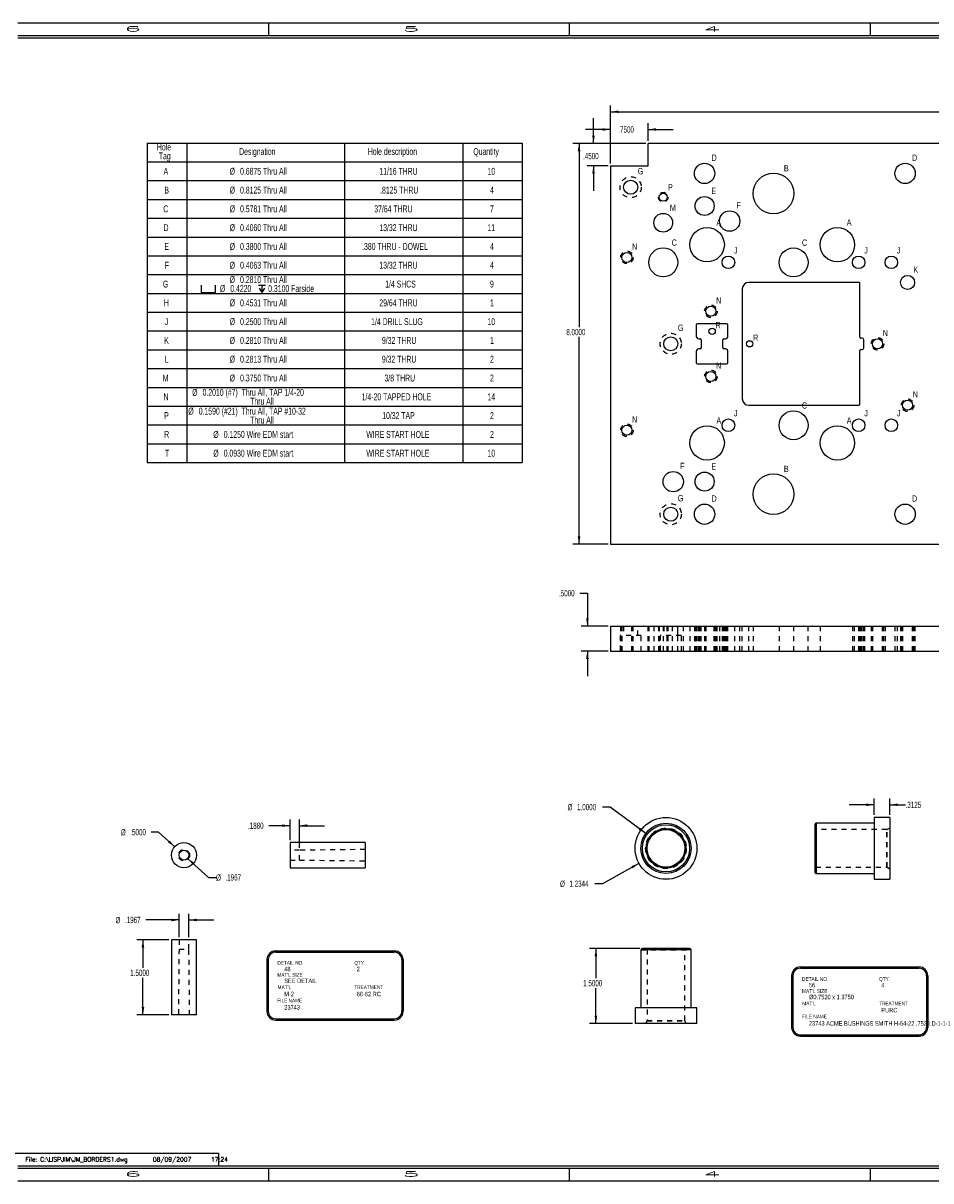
# Model space of a CAD drawing. Header units: inches. Extents: x 1802 to 2468, y -208 to -72.
# Tile 251 of 256: x 2032 to 2050, y -183 to -160. Entities that reach past the tile are written whole.
import ezdxf

# ---------------------------------------------------------------- set-up
doc = ezdxf.new("R2010")
doc.units = ezdxf.units.IN
doc.header["$LTSCALE"] = 0.5
doc.header["$MEASUREMENT"] = 0
doc.linetypes.add('HIDDEN', pattern=[0.225, 0.15, -0.075])
for name, color, linetype in [('SID-M-D', 42, 'Continuous'), ('SID-M-H', 4, 'HIDDEN'), ('SID-M-M', 233, 'Continuous'), ('SID-M-S', 105, 'Continuous')]:
    doc.layers.add(name, color=color, linetype=linetype)
doc.styles.add('DM_AUTO_PLOT_UPDATE', font='ROMANS.SHX')
doc.styles.add('R', font='ROMAND.SHX')
doc.styles.add('SLDTEXTSTYLE0', font='TXT', dxfattribs={"width": 0.595745})

# ---------------------------------------------------------------- blocks, each defined once
blk = doc.blocks.new('*U9')
at = {"layer": 'SID-M-S'}
for p, q in [((0, 22.55), (-34, 22.55)), ((-29, 22.55), (-29, 22.3)), ((-23, 22.55), (-23, 22.3)), ((-17, 22.55), (-17, 22.3)), ((0, 22.3), (-34, 22.3)), ((0, 22.25), (-34, 22.25)), ((-34.25, 0), (-30, 0)), ((-30, 0), (-30, -0.25)), ((-34, -0.25), (0, -0.25)), ((-34, -0.3), (0, -0.3)), ((-29, -0.3), (-29, -0.55)), ((-23, -0.3), (-23, -0.55)), ((-17, -0.3), (-17, -0.55)), ((-34, -0.55), (0, -0.55))]:
    blk.add_line(p, q, dxfattribs=at)
at = {"layer": 'SID-M-D', "style": 'R', "width": 4}
for s, p in [('6', (-31.882, 22.386)), ('5', (-26.327, 22.386)), ('4', (-20.327, 22.386)), ('6', (-31.882, -0.464)), ('5', (-26.327, -0.464)), ('4', (-20.327, -0.464))]:
    blk.add_text(s, height=0.1, dxfattribs=at).set_placement(p)
blk = doc.blocks.new('SW_SYMBOL_HOLE_SPOT')
at = {"layer": 'SID-M-D', "color": 0}
for p, q in [((0, 34.4), (0, 3)), ((0, 3), (63, 3)), ((63, 3), (63, 34.4))]:
    blk.add_line(p, q, dxfattribs=at)
blk = doc.blocks.new('SW_SYMBOL_HOLE_DEPTH')
at = {"layer": 'SID-M-D', "color": 0}
for p, q in [((0, 34.4), (31.5, 34.4)), ((3.9, 21.9), (15.7, 3)), ((15.7, 34.4), (15.7, 3)), ((27.6, 21.9), (15.7, 3))]:
    blk.add_line(p, q, dxfattribs=at)

msp = doc.modelspace()

# ---------------------------------------------------------------- linework, layer by layer
at = {"layer": 'SID-M-D'}
for p, q in [((2043.77145, -162.34536), (2043.77145, -161.19044)), ((2043.42947, -161.94536), (2043.42947, -161.44536)), ((2043.77145, -161.31544), (2051.22529, -161.31544)), ((2043.77145, -161.66841), (2043.27145, -161.66841)), ((2043.77145, -162.34536), (2043.77145, -161.54341)), ((2044.52145, -161.89536), (2044.52145, -161.54341)), ((2044.52145, -161.66841), (2045.02145, -161.66841)), ((2044.47145, -161.94536), (2043.01653, -161.94536)), ((2043.14153, -161.94536), (2043.14153, -165.61036)), ((2044.47145, -161.94536), (2043.30447, -161.94536)), ((2043.72145, -162.39536), (2043.30447, -162.39536)), ((2043.42947, -162.39536), (2043.42947, -162.89536)), ((2043.14153, -169.94536), (2043.14153, -165.8088)), ((2043.72145, -169.94536), (2043.01653, -169.94536)), ((2043.15763, -170.92195), (2043.30763, -170.92195)), ((2043.30763, -170.92195), (2043.30763, -171.57677)), ((2043.72145, -171.57677), (2043.18263, -171.57677)), ((2043.72145, -172.07677), (2043.18263, -172.07677)), ((2043.30763, -172.07677), (2043.30763, -172.57677)), ((2049.03023, -175.3456), (2049.03023, -175.01794)), ((2049.34273, -175.3456), (2049.34273, -175.01794)), ((2043.75936, -175.18844), (2043.60936, -175.18844)), ((2044.4736, -175.7158), (2043.75936, -175.18844)), ((2049.03023, -175.14294), (2048.53023, -175.14294)), ((2049.34273, -175.14294), (2049.65559, -175.14294)), ((2037.37455, -175.55997), (2036.95244, -175.55997)), ((2037.37455, -175.8485), (2037.37455, -175.43497)), ((2037.56255, -176.00015), (2037.56255, -175.43497)), ((2037.56255, -175.55997), (2038.06255, -175.55997)), ((2034.75348, -175.68893), (2034.60348, -175.68893)), ((2035.0742, -175.98037), (2034.75348, -175.68893)), ((2035.33212, -176.21452), (2035.74914, -176.59223)), ((2044.33649, -176.31283), (2043.60879, -176.71766)), ((2035.74914, -176.59223), (2035.89914, -176.59223)), ((2043.60879, -176.71766), (2043.45879, -176.71766)), ((2035.16088, -177.78532), (2035.16088, -177.31662)), ((2035.35757, -177.78532), (2035.35757, -177.31662)), ((2035.16088, -177.44162), (2034.49793, -177.44162)), ((2035.35757, -177.44162), (2035.85757, -177.44162)), ((2034.95923, -177.83532), (2034.31581, -177.83532)), ((2034.44081, -177.83532), (2034.44081, -178.39649)), ((2044.35583, -178.00886), (2043.35297, -178.00886)), ((2043.47797, -178.00886), (2043.47797, -178.60204)), ((2034.44081, -179.33532), (2034.44081, -178.59492)), ((2043.47797, -179.50886), (2043.47797, -178.80048)), ((2034.95923, -179.33532), (2034.31581, -179.33532)), ((2044.20865, -179.50886), (2043.35297, -179.50886))]:
    msp.add_line(p, q, dxfattribs=at)
at = {"layer": 'SID-M-D', "color": 0}
for p, q in [((2034.52652, -161.9394), (2034.52652, -162.3144)), ((2034.52652, -161.9394), (2035.31392, -161.9394)), ((2035.31392, -161.9394), (2035.31392, -162.3144)), ((2035.31392, -161.9394), (2038.46353, -161.9394)), ((2038.46353, -161.9394), (2038.46353, -162.3144)), ((2038.46353, -161.9394), (2040.82573, -161.9394)), ((2040.82573, -161.9394), (2040.82573, -162.3144)), ((2040.82573, -161.9394), (2042.00683, -161.9394)), ((2042.00683, -161.9394), (2042.00683, -162.3144)), ((2034.52652, -162.3144), (2035.31392, -162.3144)), ((2034.52652, -162.3144), (2034.52652, -162.6894)), ((2035.31392, -162.3144), (2038.46353, -162.3144)), ((2035.31392, -162.3144), (2035.31392, -162.6894)), ((2038.46353, -162.3144), (2040.82573, -162.3144)), ((2038.46353, -162.3144), (2038.46353, -162.6894)), ((2040.82573, -162.3144), (2042.00683, -162.3144)), ((2040.82573, -162.3144), (2040.82573, -162.6894)), ((2042.00683, -162.3144), (2042.00683, -162.6894)), ((2034.52652, -162.6894), (2034.52652, -163.0644)), ((2034.52652, -162.6894), (2035.31392, -162.6894)), ((2035.31392, -162.6894), (2035.31392, -163.0644)), ((2035.31392, -162.6894), (2038.46353, -162.6894)), ((2038.46353, -162.6894), (2038.46353, -163.0644)), ((2038.46353, -162.6894), (2040.82573, -162.6894)), ((2040.82573, -162.6894), (2040.82573, -163.0644)), ((2040.82573, -162.6894), (2042.00683, -162.6894)), ((2042.00683, -162.6894), (2042.00683, -163.0644)), ((2034.52652, -163.0644), (2034.52652, -163.4394)), ((2034.52652, -163.0644), (2035.31392, -163.0644)), ((2035.31392, -163.0644), (2035.31392, -163.4394)), ((2035.31392, -163.0644), (2038.46353, -163.0644)), ((2038.46353, -163.0644), (2038.46353, -163.4394)), ((2038.46353, -163.0644), (2040.82573, -163.0644)), ((2040.82573, -163.0644), (2040.82573, -163.4394)), ((2040.82573, -163.0644), (2042.00683, -163.0644)), ((2042.00683, -163.0644), (2042.00683, -163.4394)), ((2034.52652, -163.4394), (2034.52652, -163.8144)), ((2034.52652, -163.4394), (2035.31392, -163.4394)), ((2035.31392, -163.4394), (2035.31392, -163.8144)), ((2035.31392, -163.4394), (2038.46353, -163.4394)), ((2038.46353, -163.4394), (2038.46353, -163.8144)), ((2038.46353, -163.4394), (2040.82573, -163.4394)), ((2040.82573, -163.4394), (2040.82573, -163.8144)), ((2040.82573, -163.4394), (2042.00683, -163.4394)), ((2042.00683, -163.4394), (2042.00683, -163.8144)), ((2034.52652, -163.8144), (2034.52652, -164.1894)), ((2034.52652, -163.8144), (2035.31392, -163.8144)), ((2035.31392, -163.8144), (2035.31392, -164.1894)), ((2035.31392, -163.8144), (2038.46353, -163.8144)), ((2038.46353, -163.8144), (2038.46353, -164.1894)), ((2038.46353, -163.8144), (2040.82573, -163.8144)), ((2040.82573, -163.8144), (2040.82573, -164.1894)), ((2040.82573, -163.8144), (2042.00683, -163.8144)), ((2042.00683, -163.8144), (2042.00683, -164.1894)), ((2034.52652, -164.1894), (2034.52652, -164.5644)), ((2034.52652, -164.1894), (2035.31392, -164.1894)), ((2035.31392, -164.1894), (2035.31392, -164.5644)), ((2035.31392, -164.1894), (2038.46353, -164.1894)), ((2038.46353, -164.1894), (2038.46353, -164.5644)), ((2038.46353, -164.1894), (2040.82573, -164.1894)), ((2040.82573, -164.1894), (2040.82573, -164.5644)), ((2040.82573, -164.1894), (2042.00683, -164.1894)), ((2042.00683, -164.1894), (2042.00683, -164.5644)), ((2034.52652, -164.5644), (2034.52652, -164.9394)), ((2034.52652, -164.5644), (2035.31392, -164.5644)), ((2035.31392, -164.5644), (2035.31392, -164.9394)), ((2035.31392, -164.5644), (2038.46353, -164.5644)), ((2038.46353, -164.5644), (2038.46353, -164.9394)), ((2038.46353, -164.5644), (2040.82573, -164.5644)), ((2040.82573, -164.5644), (2040.82573, -164.9394)), ((2040.82573, -164.5644), (2042.00683, -164.5644)), ((2042.00683, -164.5644), (2042.00683, -164.9394)), ((2034.52652, -164.9394), (2034.52652, -165.3144)), ((2034.52652, -164.9394), (2035.31392, -164.9394)), ((2035.31392, -164.9394), (2035.31392, -165.3144)), ((2035.31392, -164.9394), (2038.46353, -164.9394)), ((2038.46353, -164.9394), (2038.46353, -165.3144)), ((2038.46353, -164.9394), (2040.82573, -164.9394)), ((2040.82573, -164.9394), (2040.82573, -165.3144)), ((2040.82573, -164.9394), (2042.00683, -164.9394)), ((2042.00683, -164.9394), (2042.00683, -165.3144)), ((2034.52652, -165.3144), (2034.52652, -165.6894)), ((2034.52652, -165.3144), (2035.31392, -165.3144)), ((2035.31392, -165.3144), (2035.31392, -165.6894)), ((2035.31392, -165.3144), (2038.46353, -165.3144)), ((2038.46353, -165.3144), (2038.46353, -165.6894)), ((2038.46353, -165.3144), (2040.82573, -165.3144)), ((2040.82573, -165.3144), (2040.82573, -165.6894)), ((2040.82573, -165.3144), (2042.00683, -165.3144)), ((2042.00683, -165.3144), (2042.00683, -165.6894)), ((2034.52652, -165.6894), (2034.52652, -166.0644)), ((2034.52652, -165.6894), (2035.31392, -165.6894)), ((2035.31392, -165.6894), (2035.31392, -166.0644)), ((2035.31392, -165.6894), (2038.46353, -165.6894)), ((2038.46353, -165.6894), (2038.46353, -166.0644)), ((2038.46353, -165.6894), (2040.82573, -165.6894)), ((2040.82573, -165.6894), (2040.82573, -166.0644)), ((2040.82573, -165.6894), (2042.00683, -165.6894)), ((2042.00683, -165.6894), (2042.00683, -166.0644)), ((2034.52652, -166.0644), (2034.52652, -166.4394)), ((2034.52652, -166.0644), (2035.31392, -166.0644)), ((2035.31392, -166.0644), (2035.31392, -166.4394)), ((2035.31392, -166.0644), (2038.46353, -166.0644)), ((2038.46353, -166.0644), (2038.46353, -166.4394)), ((2038.46353, -166.0644), (2040.82573, -166.0644)), ((2040.82573, -166.0644), (2040.82573, -166.4394)), ((2040.82573, -166.0644), (2042.00683, -166.0644)), ((2042.00683, -166.0644), (2042.00683, -166.4394)), ((2034.52652, -166.4394), (2034.52652, -166.8144)), ((2034.52652, -166.4394), (2035.31392, -166.4394)), ((2035.31392, -166.4394), (2035.31392, -166.8144)), ((2035.31392, -166.4394), (2038.46353, -166.4394)), ((2038.46353, -166.4394), (2038.46353, -166.8144)), ((2038.46353, -166.4394), (2040.82573, -166.4394)), ((2040.82573, -166.4394), (2040.82573, -166.8144)), ((2040.82573, -166.4394), (2042.00683, -166.4394)), ((2042.00683, -166.4394), (2042.00683, -166.8144)), ((2034.52652, -166.8144), (2034.52652, -167.1894)), ((2034.52652, -166.8144), (2035.31392, -166.8144)), ((2035.31392, -166.8144), (2035.31392, -167.1894)), ((2035.31392, -166.8144), (2038.46353, -166.8144)), ((2038.46353, -166.8144), (2038.46353, -167.1894)), ((2038.46353, -166.8144), (2040.82573, -166.8144)), ((2040.82573, -166.8144), (2040.82573, -167.1894)), ((2040.82573, -166.8144), (2042.00683, -166.8144)), ((2042.00683, -166.8144), (2042.00683, -167.1894)), ((2034.52652, -167.1894), (2034.52652, -167.5644)), ((2034.52652, -167.1894), (2035.31392, -167.1894)), ((2035.31392, -167.1894), (2035.31392, -167.5644)), ((2035.31392, -167.1894), (2038.46353, -167.1894)), ((2038.46353, -167.1894), (2038.46353, -167.5644)), ((2038.46353, -167.1894), (2040.82573, -167.1894)), ((2040.82573, -167.1894), (2040.82573, -167.5644)), ((2040.82573, -167.1894), (2042.00683, -167.1894)), ((2042.00683, -167.1894), (2042.00683, -167.5644)), ((2034.52652, -167.5644), (2034.52652, -167.9394)), ((2034.52652, -167.5644), (2035.31392, -167.5644)), ((2035.31392, -167.5644), (2035.31392, -167.9394)), ((2035.31392, -167.5644), (2038.46353, -167.5644)), ((2038.46353, -167.5644), (2038.46353, -167.9394)), ((2038.46353, -167.5644), (2040.82573, -167.5644)), ((2040.82573, -167.5644), (2040.82573, -167.9394)), ((2040.82573, -167.5644), (2042.00683, -167.5644)), ((2042.00683, -167.5644), (2042.00683, -167.9394)), ((2034.52652, -167.9394), (2034.52652, -168.3144)), ((2034.52652, -167.9394), (2035.31392, -167.9394)), ((2035.31392, -167.9394), (2035.31392, -168.3144)), ((2035.31392, -167.9394), (2038.46353, -167.9394)), ((2038.46353, -167.9394), (2038.46353, -168.3144)), ((2038.46353, -167.9394), (2040.82573, -167.9394)), ((2040.82573, -167.9394), (2040.82573, -168.3144)), ((2040.82573, -167.9394), (2042.00683, -167.9394)), ((2042.00683, -167.9394), (2042.00683, -168.3144)), ((2034.52652, -168.3144), (2035.31392, -168.3144)), ((2035.31392, -168.3144), (2038.46353, -168.3144)), ((2038.46353, -168.3144), (2040.82573, -168.3144)), ((2040.82573, -168.3144), (2042.00683, -168.3144))]:
    msp.add_line(p, q, dxfattribs=at)
at = {"layer": 'SID-M-D'}
for points in [[(2043.77145, -161.31544), (2043.92745, -161.34144), (2043.92745, -161.28944)], [(2043.77145, -161.66841), (2043.61545, -161.64241), (2043.61545, -161.69441)], [(2044.52145, -161.66841), (2044.67745, -161.69441), (2044.67745, -161.64241)], [(2043.42947, -161.94536), (2043.45547, -161.78936), (2043.40347, -161.78936)], [(2043.14153, -161.94536), (2043.11553, -162.10136), (2043.16753, -162.10136)], [(2043.42947, -162.39536), (2043.40347, -162.55136), (2043.45547, -162.55136)], [(2043.14153, -169.94536), (2043.16753, -169.78936), (2043.11553, -169.78936)], [(2043.30763, -171.57677), (2043.33363, -171.42077), (2043.28163, -171.42077)], [(2043.30763, -172.07677), (2043.28163, -172.23277), (2043.33363, -172.23277)], [(2049.03023, -175.14294), (2048.87423, -175.11694), (2048.87423, -175.16894)], [(2049.34273, -175.14294), (2049.49873, -175.16894), (2049.49873, -175.11694)], [(2037.37455, -175.55997), (2037.21855, -175.53397), (2037.21855, -175.58597)], [(2037.56255, -175.55997), (2037.71855, -175.58597), (2037.71855, -175.53397)], [(2044.4736, -175.7158), (2044.36354, -175.60222), (2044.33266, -175.64405)], [(2035.0742, -175.98037), (2034.97624, -175.85622), (2034.94127, -175.8947)], [(2035.33212, -176.21452), (2035.43029, -176.33852), (2035.4652, -176.29997)], [(2044.33649, -176.31283), (2044.18752, -176.36595), (2044.2128, -176.41139)], [(2035.16088, -177.44162), (2035.00488, -177.41562), (2035.00488, -177.46762)], [(2035.35757, -177.44162), (2035.51357, -177.46762), (2035.51357, -177.41562)], [(2034.44081, -177.83532), (2034.41481, -177.99132), (2034.46681, -177.99132)], [(2043.47797, -178.00886), (2043.45197, -178.16486), (2043.50397, -178.16486)], [(2034.44081, -179.33532), (2034.46681, -179.17932), (2034.41481, -179.17932)], [(2043.47797, -179.50886), (2043.50397, -179.35286), (2043.45197, -179.35286)]]:
    msp.add_solid(points, dxfattribs=at)
at = {"layer": 'SID-M-H'}
for p, q in [((2043.97145, -171.57677), (2043.97145, -172.07677)), ((2043.99595, -171.57677), (2043.99595, -172.07677)), ((2044.03095, -171.57677), (2044.03095, -171.76677)), ((2044.19695, -172.07677), (2044.19695, -171.57677)), ((2044.22145, -172.07677), (2044.22145, -171.57677)), ((2044.31195, -171.76677), (2044.31195, -171.57677)), ((2044.52145, -172.07677), (2044.52145, -171.57677)), ((2044.53239, -171.57677), (2044.53239, -172.07677)), ((2044.63395, -171.57677), (2044.63395, -172.07677)), ((2044.72645, -171.57677), (2044.72645, -172.07677)), ((2044.74195, -171.57677), (2044.74195, -172.07677)), ((2044.81833, -171.57677), (2044.81833, -172.07677)), ((2044.83095, -171.57677), (2044.83095, -171.76677)), ((2044.90095, -172.07677), (2044.90095, -171.57677)), ((2044.91645, -172.07677), (2044.91645, -171.57677)), ((2045.00895, -172.07677), (2045.00895, -171.57677)), ((2045.11052, -172.07677), (2045.11052, -171.57677)), ((2045.11195, -171.76677), (2045.11195, -171.57677)), ((2045.22458, -172.07677), (2045.22458, -171.57677)), ((2045.3527, -171.57677), (2045.3527, -172.07677)), ((2045.44345, -171.57677), (2045.44345, -172.07677)), ((2045.45645, -171.57677), (2045.45645, -172.07677)), ((2045.48076, -172.07677), (2045.48076, -171.57677)), ((2045.50076, -172.07677), (2045.50076, -171.57677)), ((2045.50076, -172.07677), (2045.50076, -171.57677)), ((2045.53076, -172.07677), (2045.53076, -171.57677)), ((2045.53076, -172.07677), (2045.53076, -171.57677)), ((2045.56076, -172.07677), (2045.56076, -171.57677)), ((2045.56076, -172.07677), (2045.56076, -171.57677)), ((2045.58076, -172.07677), (2045.58076, -171.57677)), ((2045.64645, -171.57677), (2045.64645, -172.07677)), ((2045.67095, -171.57677), (2045.67095, -172.07677)), ((2045.83645, -172.07677), (2045.83645, -171.57677)), ((2045.84945, -172.07677), (2045.84945, -171.57677)), ((2045.87195, -172.07677), (2045.87195, -171.57677)), ((2045.89645, -172.07677), (2045.89645, -171.57677)), ((2045.94333, -171.57677), (2045.94333, -172.07677)), ((2045.99645, -171.57677), (2045.99645, -172.07677)), ((2046.01215, -172.07677), (2046.01215, -171.57677)), ((2046.03215, -172.07677), (2046.03215, -171.57677)), ((2046.03215, -172.07677), (2046.03215, -171.57677)), ((2046.0402, -172.07677), (2046.0402, -171.57677)), ((2046.06215, -172.07677), (2046.06215, -171.57677)), ((2046.06215, -172.07677), (2046.06215, -171.57677)), ((2046.09215, -172.07677), (2046.09215, -171.57677)), ((2046.09215, -172.07677), (2046.09215, -171.57677)), ((2046.11215, -172.07677), (2046.11215, -171.57677)), ((2046.24645, -172.07677), (2046.24645, -171.57677)), ((2046.34958, -172.07677), (2046.34958, -171.57677)), ((2046.39645, -172.07677), (2046.39645, -171.57677)), ((2046.52645, -172.07677), (2046.52645, -171.57677)), ((2046.52645, -172.07677), (2046.52645, -171.57677)), ((2046.6152, -171.57677), (2046.6152, -172.07677)), ((2047.13239, -171.57677), (2047.13239, -172.07677)), ((2047.4277, -172.07677), (2047.4277, -171.57677)), ((2047.71052, -172.07677), (2047.71052, -171.57677)), ((2047.9527, -171.57677), (2047.9527, -172.07677)), ((2048.59645, -171.57677), (2048.59645, -172.07677)), ((2048.6402, -172.07677), (2048.6402, -171.57677)), ((2048.72645, -172.07677), (2048.72645, -171.57677)), ((2048.72645, -172.07677), (2048.72645, -171.57677)), ((2048.74645, -172.07677), (2048.74645, -171.57677)), ((2048.76645, -172.07677), (2048.76645, -171.57677)), ((2048.76645, -172.07677), (2048.76645, -171.57677)), ((2048.79145, -172.07677), (2048.79145, -171.57677)), ((2048.79145, -172.07677), (2048.79145, -171.57677)), ((2048.82145, -172.07677), (2048.82145, -171.57677)), ((2048.84645, -172.07677), (2048.84645, -171.57677)), ((2048.97145, -171.57677), (2048.97145, -172.07677)), ((2048.99595, -171.57677), (2048.99595, -172.07677)), ((2049.19695, -172.07677), (2049.19695, -171.57677)), ((2049.22145, -172.07677), (2049.22145, -171.57677)), ((2049.24645, -171.57677), (2049.24645, -172.07677)), ((2049.44345, -171.57677), (2049.44345, -172.07677)), ((2049.49645, -172.07677), (2049.49645, -171.57677)), ((2049.55595, -171.57677), (2049.55595, -172.07677)), ((2049.57145, -171.57677), (2049.57145, -172.07677)), ((2049.59595, -171.57677), (2049.59595, -172.07677)), ((2049.79695, -172.07677), (2049.79695, -171.57677)), ((2049.82145, -172.07677), (2049.82145, -171.57677)), ((2049.83695, -172.07677), (2049.83695, -171.57677)), ((2049.84945, -172.07677), (2049.84945, -171.57677)), ((2044.38245, -171.76677), (2043.96045, -171.76677)), ((2043.96045, -171.76677), (2043.96045, -172.07677)), ((2044.38245, -172.07677), (2044.38245, -171.76677)), ((2045.18245, -171.76677), (2044.76045, -171.76677)), ((2044.76045, -171.76677), (2044.76045, -172.07677)), ((2045.18245, -172.07677), (2045.18245, -171.76677)), ((2047.87273, -176.01279), (2047.87273, -175.51279)), ((2047.86273, -176.38879), (2047.86273, -175.63679)), ((2049.2795, -175.63679), (2047.86273, -175.63679)), ((2049.2795, -176.38879), (2049.2795, -175.63679)), ((2049.34273, -175.60679), (2049.28864, -175.63458)), ((2049.28864, -176.391), (2049.28864, -175.63458)), ((2047.87273, -176.51279), (2047.87273, -176.01279)), ((2037.56255, -176.05015), (2037.37455, -176.05015)), ((2037.37455, -176.24685), (2037.56255, -176.24685)), ((2038.87455, -176.03612), (2037.56255, -176.05015)), ((2037.56255, -176.24685), (2037.56255, -176.05015)), ((2037.56255, -176.24685), (2038.87455, -176.26088)), ((2047.86273, -176.38879), (2049.2795, -176.38879)), ((2049.28864, -176.391), (2049.34273, -176.41879)), ((2035.16088, -177.83532), (2035.16088, -178.02332)), ((2035.35757, -178.02332), (2035.35757, -177.83532)), ((2035.16088, -178.02332), (2035.14685, -179.33532)), ((2035.16088, -178.02332), (2035.35757, -178.02332)), ((2035.37161, -179.33532), (2035.35757, -178.02332)), ((2044.37583, -178.03886), (2045.37583, -178.03886)), ((2044.49983, -178.02886), (2045.25183, -178.02886)), ((2044.49983, -178.02886), (2044.49983, -179.44563)), ((2045.25183, -179.44563), (2045.25183, -178.02886)), ((2044.49762, -179.45477), (2044.46983, -179.50886)), ((2044.49762, -179.45477), (2045.25405, -179.45477)), ((2044.49983, -179.44563), (2045.25183, -179.44563)), ((2045.28183, -179.50886), (2045.25405, -179.45477))]:
    msp.add_line(p, q, dxfattribs=at)
for centre, radius in [((2044.17145, -162.82036), 0.211), ((2044.82145, -163.01936), 0.095), ((2044.09645, -164.22036), 0.125), ((2045.77145, -165.29536), 0.125), ((2044.97145, -165.94536), 0.211), ((2049.09645, -165.94536), 0.125), ((2045.77145, -166.59536), 0.125), ((2049.69645, -167.17036), 0.125), ((2044.09645, -167.67036), 0.125), ((2044.97145, -169.34536), 0.211), ((2044.87583, -176.01279), 0.406), ((2044.87583, -176.01279), 0.37821), ((2035.25923, -176.1485), 0.11238)]:
    msp.add_circle(centre, radius, dxfattribs=at)
for centre, start, end in [((2047.86273, -175.61679), 180, 270), ((2049.2795, -175.61679), 270, 297.192962), ((2047.86273, -176.40879), 90, 180), ((2049.2795, -176.40879), 62.807038, 90), ((2044.47983, -178.02886), 0, 90), ((2045.27183, -178.02886), 90, 180), ((2044.47983, -179.44563), 332.807038, 0), ((2045.27183, -179.44563), 180, 207.192962)]:
    msp.add_arc(centre, 0.02, start, end, dxfattribs=at)
at = {"layer": 'SID-M-M'}
for p, q in [((2037.09009, -178.05779), (2039.45607, -178.05779)), ((2037.09009, -178.08279), (2039.45607, -178.08279)), ((2036.91509, -178.23279), (2036.91509, -179.26331)), ((2036.94009, -178.23279), (2036.94009, -179.26331)), ((2039.60607, -178.23279), (2039.60607, -179.26331)), ((2039.63107, -178.23279), (2039.63107, -179.26331)), ((2047.38327, -178.5542), (2047.38327, -179.58472)), ((2047.40827, -178.5542), (2047.40827, -179.58472)), ((2047.55827, -178.3792), (2049.92425, -178.3792)), ((2047.55827, -178.4042), (2049.92425, -178.4042)), ((2050.07425, -178.5542), (2050.07425, -179.58472)), ((2050.09925, -178.5542), (2050.09925, -179.58472)), ((2037.09009, -179.41331), (2039.45607, -179.41331)), ((2037.09009, -179.43831), (2039.45607, -179.43831)), ((2047.55827, -179.73472), (2049.92425, -179.73472)), ((2047.55827, -179.75972), (2049.92425, -179.75972))]:
    msp.add_line(p, q, dxfattribs=at)
for centre in [(2045.79645, -165.69536), (2046.54645, -165.94536)]:
    msp.add_circle(centre, 0.0625, dxfattribs=at)
for centre, radius, start, end in [((2037.09009, -178.23279), 0.175, 90, 180), ((2037.09009, -178.23279), 0.15, 90, 180), ((2039.45607, -178.23279), 0.175, 0, 90), ((2039.45607, -178.23279), 0.15, 0, 90), ((2047.55827, -178.5542), 0.175, 90, 180), ((2047.55827, -178.5542), 0.15, 90, 180), ((2049.92425, -178.5542), 0.175, 0, 90), ((2049.92425, -178.5542), 0.15, 0, 90), ((2037.09009, -179.26331), 0.175, 180, 270), ((2037.09009, -179.26331), 0.15, 180, 270), ((2039.45607, -179.26331), 0.15, 270, 0), ((2039.45607, -179.26331), 0.175, 270, 0), ((2047.55827, -179.58472), 0.175, 180, 270), ((2047.55827, -179.58472), 0.15, 180, 270), ((2049.92425, -179.58472), 0.15, 270, 0), ((2049.92425, -179.58472), 0.175, 270, 0)]:
    msp.add_arc(centre, radius, start, end, dxfattribs=at)
at = {"layer": 'SID-M-S'}
for p, q in [((2044.52145, -162.39536), (2044.52145, -161.94536)), ((2059.02145, -161.94536), (2044.52145, -161.94536)), ((2043.77145, -162.39536), (2044.52145, -162.39536)), ((2043.77145, -162.39536), (2043.77145, -169.94536)), ((2046.39645, -164.85036), (2046.39645, -167.04036)), ((2048.72645, -164.72036), (2046.52645, -164.72036)), ((2048.74645, -165.81286), (2048.74645, -164.74036)), ((2045.48076, -165.56536), (2045.48076, -165.79536)), ((2046.09215, -165.54536), (2045.50076, -165.54536)), ((2046.11215, -165.79536), (2046.11215, -165.56536)), ((2045.53076, -165.84536), (2045.56076, -165.84536)), ((2046.03215, -165.84536), (2046.06215, -165.84536)), ((2048.79145, -165.83286), (2048.76645, -165.83286)), ((2045.56076, -166.04536), (2045.53076, -166.04536)), ((2045.58076, -165.86536), (2045.58076, -166.02536)), ((2046.01215, -166.02536), (2046.01215, -165.86536)), ((2046.06215, -166.04536), (2046.03215, -166.04536)), ((2048.74645, -167.15036), (2048.74645, -166.07786)), ((2048.76645, -166.05786), (2048.79145, -166.05786)), ((2048.82145, -166.02786), (2048.82145, -165.86286)), ((2045.48076, -166.09536), (2045.48076, -166.32536)), ((2046.11215, -166.32536), (2046.11215, -166.09536)), ((2045.50076, -166.34536), (2046.09215, -166.34536)), ((2046.52645, -167.17036), (2048.72645, -167.17036)), ((2043.77145, -169.94536), (2058.27145, -169.94536)), ((2043.77145, -171.57677), (2058.27145, -171.57677)), ((2043.77145, -171.57677), (2043.77145, -172.07677)), ((2043.77145, -172.07677), (2058.27145, -172.07677)), ((2047.84273, -175.54279), (2047.84273, -176.48279)), ((2049.03023, -175.51279), (2047.87273, -175.51279)), ((2047.87273, -175.51279), (2047.87273, -176.51279)), ((2049.34273, -175.3956), (2049.03023, -175.3956)), ((2049.03023, -175.3956), (2049.03023, -176.62998)), ((2049.34273, -175.3956), (2049.34273, -176.62998)), ((2038.87455, -175.8985), (2037.37455, -175.8985)), ((2037.37455, -175.8985), (2037.37455, -176.3985)), ((2038.87455, -175.8985), (2038.87455, -176.3985)), ((2037.37455, -176.3985), (2038.87455, -176.3985)), ((2047.87273, -176.51279), (2049.03023, -176.51279)), ((2049.03023, -176.62998), (2049.34273, -176.62998)), ((2035.00923, -177.83532), (2035.00923, -179.33532)), ((2035.50923, -177.83532), (2035.00923, -177.83532)), ((2035.50923, -179.33532), (2035.50923, -177.83532)), ((2044.37583, -178.03886), (2044.37583, -179.19636)), ((2045.37583, -178.03886), (2044.37583, -178.03886)), ((2045.34583, -178.00886), (2044.40583, -178.00886)), ((2045.37583, -179.19636), (2045.37583, -178.03886)), ((2044.25865, -179.19636), (2044.25865, -179.50886)), ((2045.49302, -179.19636), (2044.25865, -179.19636)), ((2045.49302, -179.50886), (2045.49302, -179.19636)), ((2035.50923, -179.33532), (2035.00923, -179.33532)), ((2045.49302, -179.50886), (2044.25865, -179.50886))]:
    msp.add_line(p, q, dxfattribs=at)
for centre, radius in [((2045.64645, -162.54536), 0.203), ((2049.64645, -162.54536), 0.203), ((2047.02145, -162.94536), 0.40625), ((2044.17145, -162.82036), 0.1405), ((2044.82145, -163.01936), 0.0795), ((2045.64645, -163.19536), 0.19), ((2046.14645, -163.49536), 0.20312), ((2044.82145, -163.52936), 0.1875), ((2045.69645, -163.96786), 0.34375), ((2048.29645, -163.96786), 0.34375), ((2044.09645, -164.22036), 0.1005), ((2044.82145, -164.31936), 0.28906), ((2046.12145, -164.32036), 0.125), ((2047.42145, -164.32036), 0.28906), ((2048.72145, -164.32036), 0.125), ((2049.37145, -164.32036), 0.125), ((2049.69645, -164.72036), 0.1405), ((2045.77145, -165.29536), 0.1005), ((2044.97145, -165.94536), 0.1405), ((2049.09645, -165.94536), 0.1005), ((2045.77145, -166.59536), 0.1005), ((2049.69645, -167.17036), 0.1005), ((2046.12145, -167.57036), 0.125), ((2047.42145, -167.57036), 0.28906), ((2048.72145, -167.57036), 0.125), ((2049.37145, -167.57036), 0.125), ((2044.09645, -167.67036), 0.1005), ((2045.69645, -167.92286), 0.34375), ((2048.29645, -167.92286), 0.34375), ((2045.02145, -168.69536), 0.20313), ((2045.64645, -168.69536), 0.19), ((2047.02145, -168.94536), 0.40625), ((2044.97145, -169.34536), 0.1405), ((2045.64645, -169.34536), 0.203), ((2049.64645, -169.34536), 0.203), ((2044.87583, -176.01279), 0.61719), ((2044.87583, -176.01279), 0.5), ((2044.87583, -176.01279), 0.47), ((2044.87583, -176.01279), 0.396), ((2044.87583, -176.01279), 0.376), ((2035.25923, -176.1485), 0.25), ((2035.25923, -176.1485), 0.09835)]:
    msp.add_circle(centre, radius, dxfattribs=at)
for centre, radius, start, end in [((2046.52645, -164.85036), 0.13, 90, 180), ((2048.72645, -164.74036), 0.02, 0, 90), ((2045.50076, -165.56536), 0.02, 90, 180), ((2046.09215, -165.56536), 0.02, 0, 90), ((2045.53076, -165.79536), 0.05, 180, 270), ((2045.56076, -165.86536), 0.02, 0, 90), ((2046.03215, -165.86536), 0.02, 90, 180), ((2046.06215, -165.79536), 0.05, 270, 0), ((2048.76645, -165.81286), 0.02, 180, 270), ((2048.79145, -165.86286), 0.03, 0, 90), ((2045.53076, -166.09536), 0.05, 90, 180), ((2045.56076, -166.02536), 0.02, 270, 0), ((2046.03215, -166.02536), 0.02, 180, 270), ((2046.06215, -166.09536), 0.05, 0, 90), ((2048.76645, -166.07786), 0.02, 90, 180), ((2048.79145, -166.02786), 0.03, 270, 0), ((2045.50076, -166.32536), 0.02, 180, 270), ((2046.09215, -166.32536), 0.02, 270, 0), ((2046.52645, -167.04036), 0.13, 180, 270), ((2048.72645, -167.15036), 0.02, 270, 0), ((2047.87273, -175.54279), 0.03, 90, 180), ((2047.87273, -176.48279), 0.03, 180, 270), ((2044.40583, -178.03886), 0.03, 90, 180), ((2045.34583, -178.03886), 0.03, 0, 90)]:
    msp.add_arc(centre, radius, start, end, dxfattribs=at)

# ---------------------------------------------------------------- block references
at = {"layer": 'SID-M-D'}
msp.add_blockref('*U9', (2065.94756, -182.09685), dxfattribs=at)
at = {"layer": 'SID-M-D', "color": 0, "xscale": 0.004470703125, "yscale": 0.004470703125, "zscale": 0.004470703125}
for name, p in [('SW_SYMBOL_HOLE_SPOT', (2035.60334, -164.93139)), ('SW_SYMBOL_HOLE_DEPTH', (2036.74301, -164.93139))]:
    msp.add_blockref(name, p, dxfattribs=at)

# ---------------------------------------------------------------- texts
at = {"layer": 'SID-M-D', "style": 'SLDTEXTSTYLE0', "width": 0.75}
for s, height, p in [('D', 0.125, (2045.78429, -162.2949)), ('B', 0.125, (2047.2288, -162.50391)), ('D', 0.125, (2049.78429, -162.2949)), ('G', 0.125, (2044.31202, -162.56238)), ('P', 0.125, (2044.91705, -162.88495)), ('E', 0.125, (2045.77984, -162.95711)), ('M', 0.125, (2044.95399, -163.29346)), ('F', 0.125, (2046.28433, -163.24478)), ('A', 0.125, (2045.88243, -163.58514)), ('A', 0.125, (2048.48243, -163.58514)), ('N', 0.125, (2044.19923, -164.06622)), ('C', 0.125, (2044.98872, -163.98803)), ('C', 0.125, (2047.58872, -163.98903)), ('J', 0.125, (2046.23261, -164.14319)), ('J', 0.125, (2048.83261, -164.14319)), ('J', 0.125, (2049.48261, -164.14319)), ('K', 0.125, (2049.81291, -164.52863)), ('N', 0.125, (2045.87423, -165.14122)), ('G', 0.125, (2045.11202, -165.68738)), ('R', 0.125, (2045.86486, -165.63566)), ('R', 0.125, (2046.61486, -165.88566)), ('N', 0.125, (2049.19923, -165.79122)), ('N', 0.125, (2045.87423, -166.44122)), ('N', 0.125, (2049.79923, -167.01622)), ('C', 0.125, (2047.58872, -167.23903)), ('N', 0.125, (2044.19923, -167.51622)), ('A', 0.125, (2045.88243, -167.54014)), ('J', 0.125, (2046.23261, -167.39319)), ('A', 0.125, (2048.48243, -167.54014)), ('J', 0.125, (2048.83261, -167.39319)), ('J', 0.125, (2049.48261, -167.39319)), ('F', 0.125, (2045.15933, -168.44478)), ('E', 0.125, (2045.77984, -168.45711)), ('B', 0.125, (2047.2288, -168.50391)), ('G', 0.125, (2045.11202, -169.08738)), ('D', 0.125, (2045.78429, -169.0949)), ('D', 0.125, (2049.78429, -169.0949)), ('DETAIL NO.', 0.075, (2037.12297, -178.33559)), ('QTY.', 0.075, (2038.65921, -178.33559)), ("MAT'L SIZE", 0.075, (2037.12297, -178.57569)), ('48', 0.09, (2037.25991, -178.46487)), ('2', 0.09, (2038.70494, -178.46487)), ("MAT'L", 0.075, (2037.1276, -178.82186)), ('SEE DETAIL', 0.09, (2037.25991, -178.70167)), ('TREATMENT', 0.075, (2038.65921, -178.82186)), ('DETAIL NO.', 0.075, (2047.59115, -178.65699)), ('56', 0.09, (2047.72809, -178.78627)), ('QTY.', 0.075, (2049.12739, -178.65699)), ('4', 0.09, (2049.17312, -178.78627)), ('FILE NAME', 0.075, (2037.12167, -179.08599)), ('M-2', 0.09, (2037.25991, -178.96291)), ('60-62 RC', 0.09, (2038.70494, -178.96398)), ("MAT'L SIZE", 0.075, (2047.59115, -178.8971)), ('Ø0.7520 x 1.3750', 0.09, (2047.72809, -179.02308)), ('23743', 0.09, (2037.25991, -179.22901)), ("MAT'L", 0.075, (2047.59578, -179.14327)), ('TREATMENT', 0.075, (2049.12739, -179.14327)), ('PURC', 0.09, (2049.17312, -179.28539)), ('FILE NAME', 0.075, (2047.58985, -179.4074)), ('23743 ACME BUSHINGS SMITH H-64-22 .752 I.D-1-1-1', 0.09, (2047.72809, -179.55041))]:
    msp.add_text(s, height=height, dxfattribs=at).set_placement(p)
at = {"layer": 'SID-M-D', "char_height": 0.125, "attachment_point": 1, "style": 'SLDTEXTSTYLE0'}
for s, insert in [('.7500', (2043.92414, -161.60649)), ('.4500', (2043.22166, -162.13667)), ('8.0000', (2042.88754, -165.64766)), ('.5000', (2042.74201, -170.86003)), ('.3125', (2049.65559, -175.08103)), ('%%c', (2042.91286, -175.12748)), ('1.0000', (2043.10138, -175.12557)), ('.1880', (2036.53681, -175.49806)), ('%%c', (2033.99933, -175.62797)), ('.5000', (2034.18785, -175.62606)), ('%%c', (2035.89914, -176.53127)), ('.1967', (2036.08766, -176.52937)), ('%%c', (2042.76229, -176.6567)), ('1.2344', (2042.95081, -176.65479)), ('%%c', (2033.89379, -177.38066)), ('.1967', (2034.0823, -177.37875)), ('1.5000', (2034.18682, -178.43379)), ('1.5000', (2043.22398, -178.63935))]:
    msp.add_mtext(s, dxfattribs=dict(at, insert=insert))
at = {"layer": 'SID-M-D', "color": 0, "attachment_point": 1, "style": 'SLDTEXTSTYLE0'}
for s, insert, char_height in [('Hole', (2034.71917, -161.94928), 0.137795), ('Tag', (2034.75649, -162.12745), 0.137795), ('Designation', (2036.36041, -162.03836), 0.1377953), ('Hole description', (2038.92599, -162.03836), 0.1377953), ('Quantity', (2041.03179, -162.03836), 0.137795), ('A', (2034.85228, -162.43378), 0.1378), ('%%c', (2036.17057, -162.43378), 0.137795), ('0.6875 Thru All', (2036.37839, -162.43378), 0.1377953), ('11/16 THRU', (2039.15746, -162.43378), 0.137795), ('10', (2041.31447, -162.43378), 0.137795), ('B', (2034.86749, -162.80878), 0.1378), ('%%c', (2036.17057, -162.80878), 0.137795), ('0.8125 Thru All', (2036.37839, -162.80878), 0.1377953), ('.8125 THRU', (2039.1722, -162.80878), 0.137795), ('4', (2041.36537, -162.80878), 0.1378), ('C', (2034.84558, -163.18378), 0.1378), ('%%c', (2036.17057, -163.18378), 0.137795), ('0.5781 Thru All', (2036.37839, -163.18378), 0.1377953), ('37/64 THRU', (2039.05565, -163.18378), 0.137795), ('7', (2041.36537, -163.18378), 0.1378), ('0.4060 Thru All', (2036.37839, -163.55878), 0.1377953), ('13/32 THRU', (2039.15746, -163.55878), 0.137795), ('D', (2034.8519, -163.55878), 0.1378), ('%%c', (2036.17057, -163.55878), 0.137795), ('11', (2041.31447, -163.55878), 0.137795), ('E', (2034.87094, -163.93378), 0.1378), ('%%c', (2036.17057, -163.93378), 0.137795), ('0.3800 Thru All', (2036.37839, -163.93378), 0.1377953), ('.380 THRU - DOWEL', (2038.81365, -163.93378), 0.1377953), ('4', (2041.36537, -163.93378), 0.1378), ('F', (2034.87572, -164.30878), 0.1378), ('%%c', (2036.17057, -164.30878), 0.137795), ('0.4063 Thru All', (2036.37839, -164.30878), 0.1377953), ('13/32 THRU', (2039.15746, -164.30878), 0.137795), ('4', (2041.36537, -164.30878), 0.1378), ('G', (2034.84013, -164.68378), 0.1378), ('%%c', (2036.17057, -164.59469), 0.137795), ('0.2810 Thru All', (2036.37839, -164.59469), 0.1377953), ('1/4 SHCS', (2039.27449, -164.68378), 0.137795), ('9', (2041.36537, -164.68378), 0.1378), ('%%c', (2035.97521, -164.77287), 0.137795), ('0.4220', (2036.18302, -164.77287), 0.137795), ('0.3100 Farside', (2036.93988, -164.77287), 0.1377953), ('H', (2034.85745, -165.05878), 0.1378), ('%%c', (2036.17057, -165.05878), 0.137795), ('0.4531 Thru All', (2036.37839, -165.05878), 0.1377953), ('29/64 THRU', (2039.15746, -165.05878), 0.137795), ('1', (2041.36537, -165.05878), 0.1378), ('J', (2034.87591, -165.43378), 0.1378), ('%%c', (2036.17057, -165.43378), 0.137795), ('0.2500 Thru All', (2036.37839, -165.43378), 0.1377953), ('1/4 DRILL SLUG', (2038.99364, -165.43378), 0.1377953), ('10', (2041.31447, -165.43378), 0.137795), ('K', (2034.86596, -165.80878), 0.1378), ('%%c', (2036.17057, -165.80878), 0.137795), ('0.2810 Thru All', (2036.37839, -165.80878), 0.1377953), ('9/32 THRU', (2039.20837, -165.80878), 0.137795), ('1', (2041.36537, -165.80878), 0.1378), ('L', (2034.87783, -166.18378), 0.1378), ('%%c', (2036.17057, -166.18378), 0.137795), ('0.2813 Thru All', (2036.37839, -166.18378), 0.1377953), ('9/32 THRU', (2039.20837, -166.18378), 0.137795), ('2', (2041.36537, -166.18378), 0.1378), ('0.3750 Thru All', (2036.37839, -166.55878), 0.1377953), ('3/8 THRU', (2039.25928, -166.55878), 0.137795), ('M', (2034.83582, -166.55878), 0.1378), ('%%c', (2036.17057, -166.55878), 0.137795), ('2', (2041.36537, -166.55878), 0.1378), ('N', (2034.85228, -166.93378), 0.1378), ('%%c', (2035.42275, -166.84469), 0.137795), ('0.2010 (#7)  Thru All, TAP 1/4-20', (2035.63056, -166.84469), 0.1377953), ('Thru All', (2036.57993, -167.02287), 0.137795), ('1/4-20 TAPPED HOLE', (2038.80417, -166.93378), 0.1377953), ('14', (2041.31447, -166.93378), 0.137795), ('%%c', (2035.34591, -167.21969), 0.137795), ('0.1590 (#21)  Thru All, TAP #10-32', (2035.55372, -167.21969), 0.1377953), ('P', (2034.86587, -167.30878), 0.1378), ('Thru All', (2036.57993, -167.39787), 0.137795), ('10/32 TAP', (2039.21392, -167.30878), 0.137795), ('2', (2041.36537, -167.30878), 0.1378), ('R', (2034.86443, -167.68378), 0.1378), ('%%c', (2035.84417, -167.68378), 0.137795), ('0.1250 Wire EDM start', (2036.05198, -167.68378), 0.1377953), ('WIRE START HOLE', (2038.89766, -167.68378), 0.1377953), ('2', (2041.36537, -167.68378), 0.1378), ('T', (2034.88108, -168.05878), 0.1378), ('%%c', (2035.84417, -168.05878), 0.137795), ('0.0930 Wire EDM start', (2036.05198, -168.05878), 0.1377953), ('WIRE START HOLE', (2038.89766, -168.05878), 0.1377953), ('10', (2041.31447, -168.05878), 0.137795)]:
    msp.add_mtext(s, dxfattribs=dict(at, insert=insert, char_height=char_height))
at = {"layer": 'SID-M-S', "style": 'DM_AUTO_PLOT_UPDATE'}
msp.add_text('File: C:\\LISPJIM\\JM_BORDERS1.dwg     08/09/2007     17:24', height=0.0876843, dxfattribs=at).set_placement((2032.09757, -182.26305))

doc.saveas('drawing.dxf')
